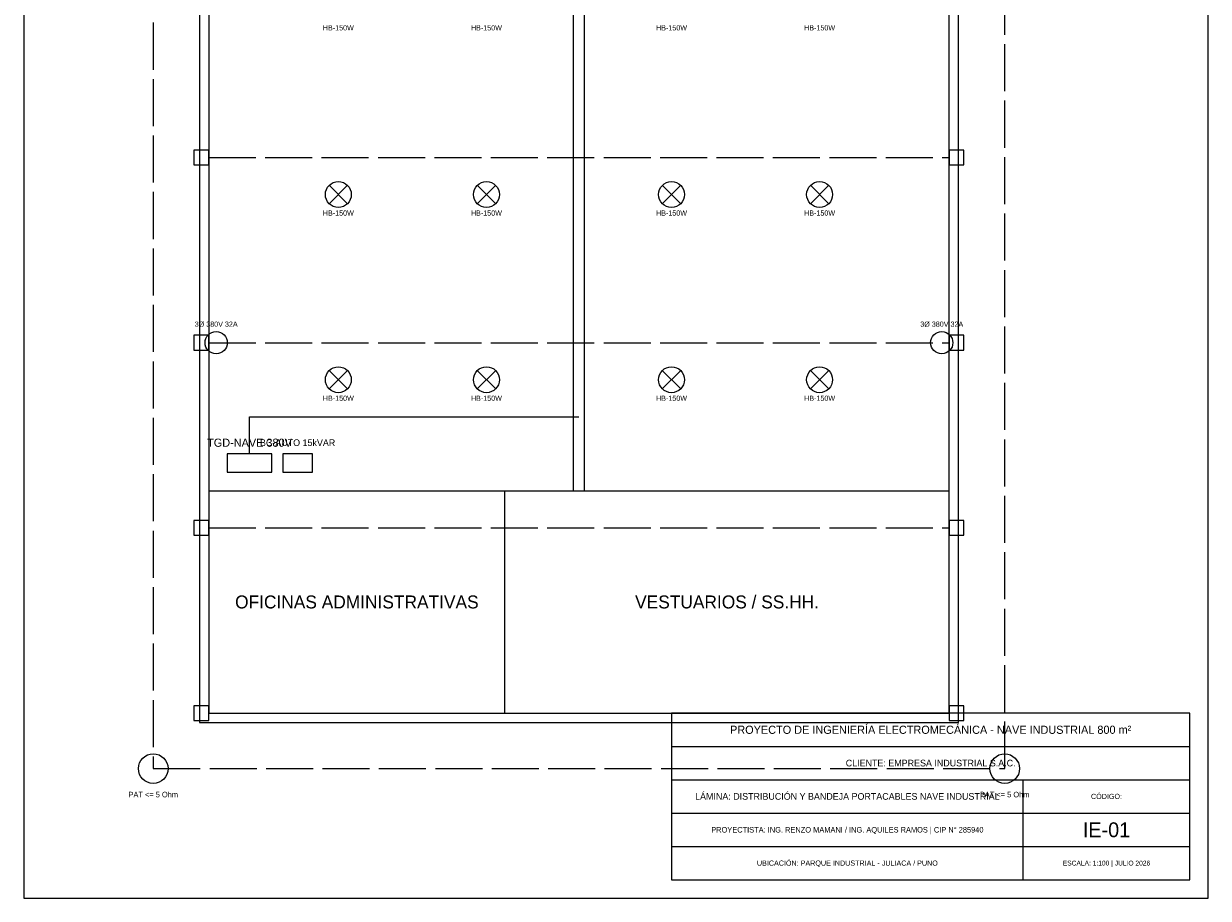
# Model space of a CAD drawing. Header units: metres. Extents: x 0 to 32, y 0 to 48.
# Tile 1 of 2: x 0 to 32, y 0 to 23.6. Entities that reach past the tile are written whole.
import ezdxf
from ezdxf.enums import TextEntityAlignment as Align

# ---------------------------------------------------------------- set-up
doc = ezdxf.new("R2010")
doc.units = ezdxf.units.M
doc.linetypes.add('DASHED', pattern=[1.524, 1.27, -0.254])
for name, color, linetype in [('ARQ_MUROS', 7, 'Continuous'), ('ARQ_TEXTOS', 8, 'Continuous'), ('ARQ_TIJERALES', 8, 'Continuous'), ('ELEC_BANDEJA', 4, 'Continuous'), ('ELEC_HIGHBAY', 2, 'Continuous'), ('ELEC_MALLA_PAT', 3, 'Continuous'), ('ELEC_STECKER', 5, 'Continuous'), ('ELEC_TEXTOS', 7, 'Continuous'), ('ELEC_TGD', 1, 'Continuous'), ('MARCO_CAJETIN', 7, 'Continuous'), ('MEMBRETE_LINEAS', 7, 'Continuous'), ('MEMBRETE_TEXTOS', 7, 'Continuous'), ('UNIFILAR_BANCO', 6, 'Continuous')]:
    doc.layers.add(name, color=color, linetype=linetype)

msp = doc.modelspace()

# ---------------------------------------------------------------- linework, layer by layer
at = {"layer": 'ARQ_MUROS'}
for p, q in [((5, 11), (25, 11)), ((13, 5), (13, 11))]:
    msp.add_line(p, q, dxfattribs=at)
for points in [[(4.75, 4.75), (25.25, 4.75), (25.25, 45.25), (4.75, 45.25), (4.75, 4.75)], [(5, 5), (25, 5), (25, 45), (5, 45), (5, 5)]]:
    msp.add_lwpolyline(points, dxfattribs=at)
at = {"layer": 'ARQ_TIJERALES', "linetype": 'DASHED'}
for p, q in [((5, 20), (25, 20)), ((5, 15), (25, 15)), ((5, 10), (25, 10)), ((5, 5), (25, 5))]:
    msp.add_line(p, q, dxfattribs=at)
at = {"layer": 'ARQ_TIJERALES'}
for points in [[(4.6, 19.8), (5, 19.8), (5, 20.2), (4.6, 20.2), (4.6, 19.8)], [(25, 19.8), (25.4, 19.8), (25.4, 20.2), (25, 20.2), (25, 19.8)], [(4.6, 14.8), (5, 14.8), (5, 15.2), (4.6, 15.2), (4.6, 14.8)], [(25, 14.8), (25.4, 14.8), (25.4, 15.2), (25, 15.2), (25, 14.8)], [(4.6, 9.8), (5, 9.8), (5, 10.2), (4.6, 10.2), (4.6, 9.8)], [(25, 9.8), (25.4, 9.8), (25.4, 10.2), (25, 10.2), (25, 9.8)], [(4.6, 4.8), (5, 4.8), (5, 5.2), (4.6, 5.2), (4.6, 4.8)], [(25, 4.8), (25.4, 4.8), (25.4, 5.2), (25, 5.2), (25, 4.8)]]:
    msp.add_lwpolyline(points, dxfattribs=at)
at = {"layer": 'ELEC_BANDEJA'}
for p, q in [((14.85, 11), (14.85, 44)), ((15.15, 11), (15.15, 44)), ((6.1, 12), (6.1, 13)), ((6.1, 13), (15, 13))]:
    msp.add_line(p, q, dxfattribs=at)
at = {"layer": 'ELEC_HIGHBAY'}
for p, q in [((8.25, 18.75), (8.75, 19.25)), ((8.25, 19.25), (8.75, 18.75)), ((12.25, 18.75), (12.75, 19.25)), ((12.25, 19.25), (12.75, 18.75)), ((17.25, 18.75), (17.75, 19.25)), ((17.25, 19.25), (17.75, 18.75)), ((21.25, 18.75), (21.75, 19.25)), ((21.25, 19.25), (21.75, 18.75)), ((8.25, 13.75), (8.75, 14.25)), ((8.25, 14.25), (8.75, 13.75)), ((12.25, 13.75), (12.75, 14.25)), ((12.25, 14.25), (12.75, 13.75)), ((17.25, 13.75), (17.75, 14.25)), ((17.25, 14.25), (17.75, 13.75)), ((21.25, 13.75), (21.75, 14.25)), ((21.25, 14.25), (21.75, 13.75))]:
    msp.add_line(p, q, dxfattribs=at)
for centre in [(8.5, 19), (12.5, 19), (17.5, 19), (21.5, 19), (8.5, 14), (12.5, 14), (17.5, 14), (21.5, 14)]:
    msp.add_circle(centre, 0.35, dxfattribs=at)
at = {"layer": 'ELEC_MALLA_PAT', "linetype": 'DASHED'}
msp.add_lwpolyline([(3.5, 3.5), (26.5, 3.5), (26.5, 46.5), (3.5, 46.5), (3.5, 3.5)], dxfattribs=at)
at = {"layer": 'ELEC_MALLA_PAT'}
for centre in [(3.5, 3.5), (26.5, 3.5)]:
    msp.add_circle(centre, 0.4, dxfattribs=at)
at = {"layer": 'ELEC_STECKER'}
for centre in [(5.2, 15), (24.8, 15)]:
    msp.add_circle(centre, 0.3, dxfattribs=at)
at = {"layer": 'ELEC_TGD'}
msp.add_lwpolyline([(5.5, 11.5), (6.7, 11.5), (6.7, 12), (5.5, 12), (5.5, 11.5)], dxfattribs=at)
at = {"layer": 'MARCO_CAJETIN'}
for points in [[(0, 0), (32, 0), (32, 48), (0, 48), (0, 0)], [(17.5, 0.5), (31.5, 0.5), (31.5, 5), (17.5, 5), (17.5, 0.5)]]:
    msp.add_lwpolyline(points, dxfattribs=at)
at = {"layer": 'MEMBRETE_LINEAS'}
for p, q in [((17.5, 4.1), (31.5, 4.1)), ((17.5, 3.2), (31.5, 3.2)), ((27, 0.5), (27, 3.2)), ((17.5, 2.3), (31.5, 2.3)), ((17.5, 1.4), (31.5, 1.4))]:
    msp.add_line(p, q, dxfattribs=at)
at = {"layer": 'UNIFILAR_BANCO'}
msp.add_lwpolyline([(7, 11.5), (7.8, 11.5), (7.8, 12), (7, 12), (7, 11.5)], dxfattribs=at)

# ---------------------------------------------------------------- texts
at = {"layer": 'ARQ_TEXTOS'}
for s, p in [('OFICINAS ADMINISTRATIVAS', (9, 8)), ('VESTUARIOS / SS.HH.', (19, 8))]:
    msp.add_text(s, height=0.35, dxfattribs=at).set_placement(p, align=Align.MIDDLE_CENTER)
at = {"layer": 'ELEC_MALLA_PAT'}
for p in [(3.5, 2.8), (26.5, 2.8)]:
    msp.add_text('PAT <= 5 Ohm', height=0.15, dxfattribs=at).set_placement(p, align=Align.MIDDLE_CENTER)
at = {"layer": 'ELEC_STECKER'}
for p in [(5.2, 15.5), (24.8, 15.5)]:
    msp.add_text('3Ø 380V 32A', height=0.14, dxfattribs=at).set_placement(p, align=Align.MIDDLE_CENTER)
at = {"layer": 'ELEC_TEXTOS'}
for p in [(8.5, 23.5), (12.5, 23.5), (17.5, 23.5), (21.5, 23.5), (8.5, 18.5), (12.5, 18.5), (17.5, 18.5), (21.5, 18.5), (8.5, 13.5), (12.5, 13.5), (17.5, 13.5), (21.5, 13.5)]:
    msp.add_text('HB-150W', height=0.14, dxfattribs=at).set_placement(p, align=Align.MIDDLE_CENTER)
at = {"layer": 'ELEC_TGD'}
for s, height, p in [('TGD-NAVE 380V', 0.22, (6.1, 12.3)), ('IE-01', 0.4, (29.25, 1.85))]:
    msp.add_text(s, height=height, dxfattribs=at).set_placement(p, align=Align.MIDDLE_CENTER)
at = {"layer": 'MEMBRETE_TEXTOS'}
for s, height, p in [('PROYECTO DE INGENIERÍA ELECTROMECÁNICA - NAVE INDUSTRIAL 800 m²', 0.22, (24.5, 4.55)), ('CLIENTE: EMPRESA INDUSTRIAL S.A.C.', 0.18, (24.5, 3.65)), ('LÁMINA: DISTRIBUCIÓN Y BANDEJA PORTACABLES NAVE INDUSTRIAL', 0.18, (22.25, 2.75)), ('CÓDIGO:', 0.14, (29.25, 2.75)), ('PROYECTISTA: ING. RENZO MAMANI / ING. AQUILES RAMOS | CIP N° 285940', 0.15, (22.25, 1.85)), ('UBICACIÓN: PARQUE INDUSTRIAL - JULIACA / PUNO', 0.14, (22.25, 0.95)), ('ESCALA: 1:100 | JULIO 2026', 0.13, (29.25, 0.95))]:
    msp.add_text(s, height=height, dxfattribs=at).set_placement(p, align=Align.MIDDLE_CENTER)
at = {"layer": 'UNIFILAR_BANCO'}
msp.add_text('BC-AUTO 15kVAR', height=0.18, dxfattribs=at).set_placement((7.4, 12.3), align=Align.MIDDLE_CENTER)

doc.saveas('drawing.dxf')
